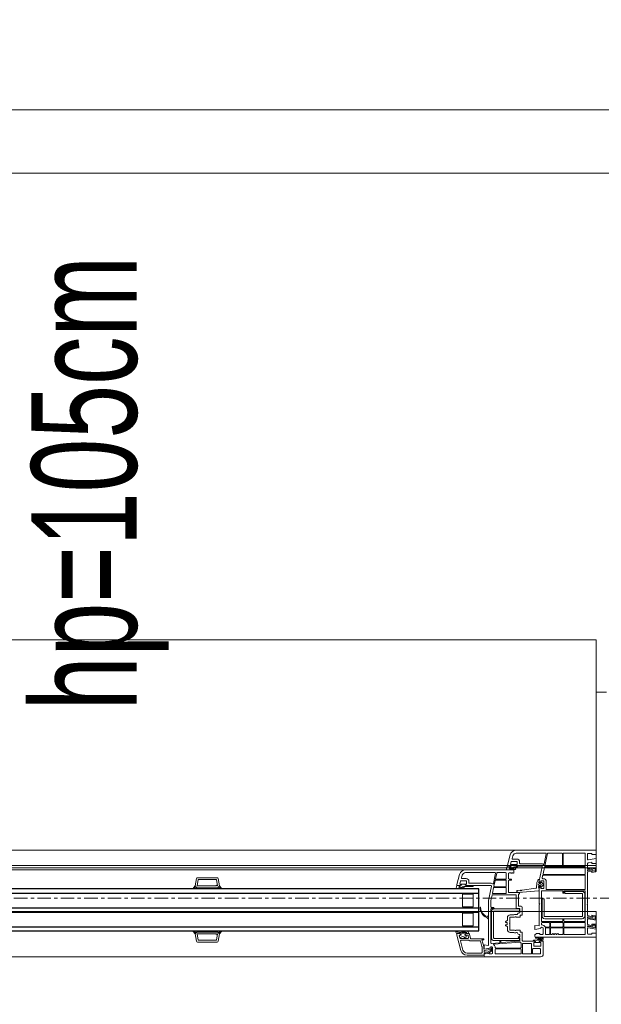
# Model space of a CAD drawing. Header units: centimetres. Extents: x 376 to 6517, y 1901 to 66534.
# Tile 59 of 105: x 2070 to 2125, y 66302 to 66396. Entities that reach past the tile are written whole.
import ezdxf

# ---------------------------------------------------------------- set-up
doc = ezdxf.new("R2010")
doc.units = ezdxf.units.CM
doc.linetypes.add('Linia siatki', pattern=[2.2225, 1.27, -0.3175, 0.3175, -0.3175])
for name, color, linetype, lineweight in [('A-DETL-GENF', 7, 'Continuous', 5), ('A-FLOR', 7, 'Continuous', 5), ('A-GENM', 7, 'Continuous', 5), ('A-GLAZ', 7, 'Continuous', 5), ('A-GLAZ-IDEN', 7, 'Continuous', 5), ('A-WALL', 7, 'Continuous', 35), ('S-GRID', 7, 'Continuous', 5)]:
    doc.layers.add(name, color=color, linetype=linetype, lineweight=lineweight)
doc.styles.add('Arial Narrow_1', font='ARIALN.TTF', dxfattribs={"width": 0.8, "height": 10})

# ---------------------------------------------------------------- blocks, each defined once
blk = doc.blocks.new('Windows_S9000-Double-Vent-Window-with-Sashbars - O3 Windows_S9000-Double-Vent-Window-with-Sashbars 2-9090604-__-00_00 Przyziemie PB')
at = {"layer": 'A-DETL-GENF'}
for p, q in [((60.855, 2.955), (60.6, 2.003)), ((61.116, 2.885), (61.048, 2.633)), ((69, 3.4), (61.435, 3.4)), ((64.23, 3.13), (61.435, 3.13)), ((64.074, 2.104), (64.279, 3.07)), ((64.386, 3.09), (64.139, 1.93)), ((65.76, 3.13), (64.435, 3.13)), ((65.81, 1.92), (65.81, 3.08)), ((65.88, 3.08), (65.88, 1.92)), ((67.93, 3.13), (65.93, 3.13)), ((67.98, 1.92), (67.98, 3.08)), ((68.2, 2.539), (68.2, 3.05)), ((68.25, 3.1), (68.6, 3.1)), ((68.6, 3.1), (68.6, 3)), ((68.6, 3), (69, 3)), ((69, 3), (69, 3.4)), ((60.524, 1.611), (60.589, 1.9)), ((60.589, 1.9), (60.93, 1.9)), ((60.6, 2.003), (60.6, 1.95)), ((60.65, 1.9), (60.93, 1.9)), ((60.878, 2.075), (60.942, 2.313)), ((61.03, 2.05), (60.897, 2.05)), ((60.93, 1.9), (61.03, 2)), ((60.93, 1.9), (61.002, 1.951)), ((60.99, 2.35), (61.48, 2.35)), ((61.03, 2), (61.03, 2.05)), ((61.031, 1.96), (61.031, 2.049)), ((61.031, 2.049), (61.381, 2.049)), ((61.097, 2.57), (61.48, 2.57)), ((61.51, 2.05), (61.38, 2.05)), ((61.38, 2.05), (61.38, 2)), ((61.38, 2), (61.48, 1.9)), ((61.381, 2.049), (61.381, 1.96)), ((61.409, 1.951), (61.481, 1.9)), ((61.48, 1.9), (63.846, 1.9)), ((61.481, 1.9), (61.586, 1.9)), ((61.53, 2.3), (61.53, 2.07)), ((61.75, 2.3), (61.75, 2.17)), ((61.8, 2.12), (63.844, 2.12)), ((64.188, 1.87), (65.76, 1.87)), ((65.93, 1.87), (67.93, 1.87)), ((68.2, 1.689), (68.2, 2.163)), ((68.241, 2.212), (68.6, 2.275)), ((69, 2.62), (68.259, 2.489)), ((68.6, 2.275), (68.6, 2.15)), ((68.6, 2.15), (69, 2.15)), ((69, 2.15), (69, 2.62)), ((56.055, 1.105), (55.8, 0.154)), ((56.316, 1.035), (56.248, 0.783)), ((61.2, 1.55), (56.635, 1.55)), ((59.43, 1.28), (56.635, 1.28)), ((59.274, 0.255), (59.479, 1.22)), ((59.586, 1.24), (59.473, 0.71)), ((60.43, 1.28), (59.634, 1.28)), ((60.48, 0.7), (60.48, 1.23)), ((60.948, 1.55), (60.573, 1.55)), ((60.7, 0.715), (60.7, 1.2)), ((60.75, 1.25), (60.9, 1.25)), ((60.799, 1.702), (60.786, 1.72)), ((60.948, 1.63), (60.841, 1.63)), ((60.9, 1.25), (60.92, 1.23)), ((60.92, 1.23), (60.94, 1.25)), ((60.94, 1.25), (60.96, 1.23)), ((60.96, 1.23), (60.98, 1.25)), ((60.98, 1.25), (61, 1.23)), ((61, 1.23), (61.02, 1.25)), ((61.02, 1.25), (61.04, 1.23)), ((61.04, 1.23), (61.06, 1.25)), ((61.06, 1.25), (61.08, 1.23)), ((61.08, 1.23), (61.1, 1.25)), ((61.1, 1.25), (61.12, 1.23)), ((61.12, 1.23), (61.14, 1.25)), ((61.206, 1.8), (61.121, 1.8)), ((61.14, 1.25), (61.16, 1.23)), ((61.16, 1.23), (61.2, 1.27)), ((61.2, 1.27), (61.2, 1.55)), ((61.258, 1.83), (61.206, 1.8)), ((61.526, 1.83), (61.258, 1.83)), ((63.895, 1.84), (63.611, 0.504)), ((63.939, 0.99), (63.893, 0.77)), ((64.103, 1.76), (63.976, 1.16)), ((67.93, 1.03), (63.988, 1.03)), ((64.024, 1.1), (67.93, 1.1)), ((67.93, 1.8), (64.152, 1.8)), ((67.98, 1.15), (67.98, 1.75)), ((67.98, -0.27), (67.98, 0.98)), ((68.2, 1.538), (68.91, 1.663)), ((68.2, 1.446), (68.2, 1.538)), ((68.69, 1.533), (68.2, 1.446)), ((68.2, -1.65), (68.2, 1.313)), ((68.241, 1.362), (68.6, 1.425)), ((69, 1.77), (68.259, 1.639)), ((68.6, 1.425), (68.6, 1.3)), ((68.6, 1.3), (68.959, 1.363)), ((68.69, 1.407), (68.69, 1.533)), ((68.91, 1.446), (68.69, 1.407)), ((68.91, 1.663), (68.91, 1.446)), ((69, 1.412), (69, 1.77)), ((30.769, -0.243), (31, 0.016)), ((31, 0.016), (31.124, 0.717)), ((31, 0.016), (31.092, -0.086)), ((31.151, -0.15), (31, 0.016)), ((31.185, 0.03), (31.289, 0.62)), ((32.95, 0.03), (31.185, 0.03)), ((31.222, 0.8), (33.078, 0.8)), ((31.289, 0.62), (33.011, 0.62)), ((33, 0.08), (32.95, 0.03)), ((33.05, 0.03), (33, 0.08)), ((33.011, 0.62), (33.115, 0.03)), ((33.115, 0.03), (33.05, 0.03)), ((33.15, -0.15), (33.3, 0.016)), ((33.3, 0.016), (33.176, 0.717)), ((33.208, -0.086), (33.3, 0.016)), ((33.3, 0.016), (33.531, -0.243)), ((55.735, -0.189), (55.789, 0.05)), ((55.789, 0.05), (56.13, 0.05)), ((55.8, 0.154), (55.8, 0.1)), ((55.85, 0.05), (56.13, 0.05)), ((56.078, 0.225), (56.142, 0.463)), ((56.23, 0.2), (56.097, 0.2)), ((56.13, 0.05), (56.23, 0.15)), ((56.13, 0.05), (56.202, 0.101)), ((56.19, 0.5), (56.68, 0.5)), ((56.23, 0.15), (56.23, 0.2)), ((56.23, 0.11), (56.23, 0.199)), ((56.23, 0.199), (56.58, 0.199)), ((56.296, 0.72), (56.68, 0.72)), ((56.71, 0.2), (56.58, 0.2)), ((56.58, 0.2), (56.58, 0.15)), ((56.58, 0.199), (56.58, 0.11)), ((56.58, 0.15), (56.68, 0.05)), ((56.681, 0.05), (56.609, 0.101)), ((56.68, 0.05), (59.046, 0.05)), ((57.385, 0.05), (56.681, 0.05)), ((56.73, 0.45), (56.73, 0.22)), ((56.95, 0.45), (56.95, 0.32)), ((57, 0.27), (59.045, 0.27)), ((59.437, 0.54), (59.324, 0.01)), ((60.43, 0.58), (59.486, 0.58)), ((59.522, 0.65), (60.43, 0.65)), ((60.48, 0), (60.48, 0.53)), ((60.7, -0.55), (60.7, 0.515)), ((61, 0.665), (60.75, 0.665)), ((60.75, 0.565), (61, 0.565)), ((61, 0.565), (61, 0.665)), ((63.35, -0.155), (63.389, 0.347)), ((63.389, 0.347), (63.47, 0.552)), ((63.481, 0.569), (63.545, 0.633)), ((63.61, 0.497), (63.564, 0.384)), ((63.581, 0.647), (63.61, 0.647)), ((63.738, 0.21), (63.598, 0.21)), ((63.598, 0.07), (63.738, 0.07)), ((63.61, 0.647), (63.61, 0.497)), ((63.611, 0.504), (63.61, 0.436)), ((63.61, 0.315), (63.74, 0.312)), ((63.625, 0.4), (63.704, 0.321)), ((63.704, 0.321), (63.74, 0.315)), ((63.76, 0.335), (63.76, 0.47)), ((63.76, 0.332), (63.76, 0.348)), ((63.78, 0.49), (64.01, 0.49)), ((63.974, 0.103), (63.811, -0.09)), ((63.815, 0.365), (63.974, 0.177)), ((63.942, 0.71), (64.01, 0.71)), ((64.06, 0.44), (64.06, -0.16)), ((64.28, 0.44), (64.28, -0.16)), ((31.092, -0.086), (30.789, -0.268)), ((31.15, -0.15), (33.15, -0.15)), ((31.15, -0.25), (31.15, -0.15)), ((31.15, -0.15), (33.15, -0.15)), ((31.15, -0.201), (31.201, -0.15)), ((33.15, -0.25), (31.15, -0.25)), ((31.251, -0.25), (31.151, -0.15)), ((31.343, -0.15), (31.251, -0.25)), ((31.393, -0.25), (31.293, -0.15)), ((31.484, -0.15), (31.393, -0.25)), ((31.534, -0.25), (31.434, -0.15)), ((31.625, -0.15), (31.534, -0.25)), ((31.675, -0.25), (31.575, -0.15)), ((31.767, -0.15), (31.675, -0.25)), ((31.817, -0.25), (31.717, -0.15)), ((31.908, -0.15), (31.817, -0.25)), ((31.958, -0.25), (31.858, -0.15)), ((32.05, -0.15), (31.958, -0.25)), ((32.1, -0.25), (32, -0.15)), ((32.191, -0.15), (32.1, -0.25)), ((32.241, -0.25), (32.141, -0.15)), ((32.333, -0.15), (32.241, -0.25)), ((32.383, -0.25), (32.283, -0.15)), ((32.474, -0.15), (32.383, -0.25)), ((32.524, -0.25), (32.424, -0.15)), ((32.615, -0.15), (32.524, -0.25)), ((32.665, -0.25), (32.565, -0.15)), ((32.757, -0.15), (32.665, -0.25)), ((32.807, -0.25), (32.707, -0.15)), ((32.898, -0.15), (32.807, -0.25)), ((32.948, -0.25), (32.848, -0.15)), ((33.04, -0.15), (32.948, -0.25)), ((32.99, -0.15), (33.09, -0.25)), ((33.09, -0.25), (33.15, -0.169)), ((33.15, -0.169), (33.131, -0.15)), ((33.15, -0.15), (33.15, -0.25)), ((33.511, -0.268), (33.208, -0.086)), ((56.159, -0.25), (55.784, -0.25)), ((56.052, -0.17), (56.159, -0.17)), ((56.405, -0.05), (56.321, -0.05)), ((56.35, -1.95), (56.35, -0.75)), ((56.35, -0.75), (57.35, -0.75)), ((56.457, -0.02), (56.405, -0.05)), ((57.325, -0.02), (56.457, -0.02)), ((57.35, -0.75), (57.35, -1.95)), ((59.095, -0.01), (58.81, -1.35)), ((59.139, -0.86), (59.03, -1.373)), ((59.184, -0.65), (59.288, -0.16)), ((61.39, -0.82), (59.188, -0.82)), ((60.446, -0.71), (59.233, -0.71)), ((59.337, -0.12), (60.43, -0.12)), ((59.373, -0.05), (60.43, -0.05)), ((60.48, -0.17), (60.48, -0.568)), ((61.731, -0.6), (60.75, -0.6)), ((61.44, -2.07), (61.44, -0.87)), ((61.501, -0.511), (61.503, -0.451)), ((61.737, -0.6), (61.541, -0.562)), ((61.55, -0.403), (61.81, -0.388)), ((61.66, -1.85), (61.66, -0.792)), ((61.675, -0.756), (61.731, -0.7)), ((61.731, -0.7), (61.731, -0.6)), ((62.041, -0.584), (61.737, -0.6)), ((61.982, -0.372), (63.307, -0.2)), ((63.531, -0.43), (62.041, -0.584)), ((63.61, -0.43), (63.531, -0.43)), ((63.548, -0.101), (63.607, -0.272)), ((63.74, -0.032), (63.596, -0.035)), ((63.61, -0.156), (63.61, -1.65)), ((63.61, -0.288), (63.61, -0.43)), ((63.718, -0.035), (63.625, -0.12)), ((63.74, -0.035), (63.718, -0.035)), ((63.76, -0.068), (63.76, -0.052)), ((63.76, -0.19), (63.76, -0.055)), ((64.01, -0.21), (63.78, -0.21)), ((63.83, -0.48), (63.83, -3.3)), ((65.805, -0.43), (63.88, -0.43)), ((64.31, -0.32), (67.93, -0.32)), ((65.855, -0.625), (65.855, -0.48)), ((65.93, -0.65), (65.88, -0.65)), ((65.955, -0.48), (65.955, -0.625)), ((67.93, -0.43), (66.005, -0.43)), ((66.03, -0.69), (66.03, -0.49)), ((66.03, -0.49), (67.68, -0.49)), ((67.68, -0.69), (66.03, -0.69)), ((67.73, -2.84), (67.73, -0.74)), ((67.93, -0.74), (67.93, -2.84)), ((67.98, -3.3), (67.98, -0.48)), ((58.81, -1.35), (58.81, -5.611)), ((59.03, -1.373), (59.03, -1.97)), ((63.61, -1.65), (63.66, -1.7)), ((63.66, -1.7), (63.61, -1.75)), ((63.61, -1.75), (63.61, -3.761)), ((63.88, -2.84), (63.88, -1.19)), ((63.88, -1.19), (64.08, -1.19)), ((64.08, -1.19), (64.08, -2.84)), ((68.15, -1.7), (68.2, -1.65)), ((68.2, -1.75), (68.15, -1.7)), ((68.2, -2.763), (68.2, -1.75)), ((57.35, -1.95), (56.35, -1.95)), ((56.35, -3.75), (56.35, -2.55)), ((56.35, -2.55), (57.35, -2.55)), ((57.35, -2.55), (57.35, -3.75)), ((59.03, -2.17), (59.03, -5.382)), ((59.08, -2.02), (59.28, -2.02)), ((59.28, -2.12), (59.08, -2.12)), ((59.083, -2.41), (59.083, -4.91)), ((59.283, -4.91), (59.283, -2.41)), ((61.733, -2.16), (59.333, -2.16)), ((59.333, -2.36), (61.733, -2.36)), ((60.87, -2.72), (61.188, -2.72)), ((61.76, -2.12), (61.49, -2.12)), ((61.9, -1.9), (61.71, -1.9)), ((61.733, -2.36), (61.733, -2.16)), ((61.78, -2.495), (61.78, -2.14)), ((61.8, -2.94), (61.8, -2.74)), ((61.8, -2.74), (62, -2.74)), ((62, -2.74), (62, -2)), ((68.959, -2.813), (68.6, -2.75)), ((68.6, -2.75), (68.6, -2.875)), ((58.657, -2.977), (58.776, -3.096)), ((58.776, -2.824), (58.723, -2.878)), ((58.81, -3.082), (58.81, -2.838)), ((60.444, -3.344), (60.576, -3.261)), ((60.545, -3.45), (60.47, -3.45)), ((60.47, -3.65), (60.545, -3.65)), ((60.57, -3.625), (60.57, -3.475)), ((60.6, -3.219), (60.6, -2.99)), ((60.79, -3.55), (60.82, -3.52)), ((60.82, -3.58), (60.79, -3.55)), ((60.82, -3.52), (60.82, -2.99)), ((60.82, -4.11), (60.82, -3.58)), ((60.87, -2.94), (61.247, -2.94)), ((61.272, -2.933), (61.335, -2.897)), ((61.447, -2.94), (61.8, -2.94)), ((63.61, -3.761), (63.2, -3.725)), ((63.2, -3.725), (63.2, -4.12)), ((63.83, -3.51), (63.83, -3.625)), ((63.88, -3.35), (65.805, -3.35)), ((64.555, -3.46), (63.88, -3.46)), ((64.13, -2.89), (67.68, -2.89)), ((67.68, -3.09), (64.13, -3.09)), ((64.605, -3.83), (64.605, -3.51)), ((64.675, -3.51), (64.675, -3.83)), ((65.82, -3.46), (64.725, -3.46)), ((65.855, -3.3), (65.855, -3.155)), ((65.87, -3.83), (65.87, -3.51)), ((65.88, -3.13), (65.93, -3.13)), ((65.94, -3.51), (65.94, -3.83)), ((65.955, -3.155), (65.955, -3.3)), ((67.93, -3.46), (65.99, -3.46)), ((66.005, -3.35), (67.93, -3.35)), ((67.98, -3.83), (67.98, -3.51)), ((68.69, -2.983), (68.2, -2.896)), ((68.2, -2.896), (68.2, -2.988)), ((68.2, -2.988), (68.91, -3.113)), ((68.2, -3.613), (68.2, -3.139)), ((68.6, -2.875), (68.241, -2.812)), ((68.6, -3.725), (68.241, -3.662)), ((68.259, -3.089), (69, -3.22)), ((69, -3.6), (68.6, -3.6)), ((68.6, -3.6), (68.6, -3.725)), ((68.91, -2.896), (68.69, -2.857)), ((68.69, -2.857), (68.69, -2.983)), ((68.91, -3.69), (68.69, -3.69)), ((68.69, -3.69), (68.69, -3.833)), ((68.91, -3.113), (68.91, -2.896)), ((68.91, -3.963), (68.91, -3.69)), ((69, -3.22), (69, -2.862)), ((69, -4.07), (69, -3.6)), ((30.769, -4.257), (31, -4.516)), ((31.092, -4.414), (30.789, -4.232)), ((31.151, -4.35), (31, -4.516)), ((31, -4.516), (31.092, -4.414)), ((31, -4.516), (31.124, -5.217)), ((33.15, -4.25), (31.15, -4.25)), ((31.15, -4.25), (31.15, -4.35)), ((31.15, -4.299), (31.201, -4.35)), ((31.15, -4.35), (33.15, -4.35)), ((31.15, -4.35), (33.15, -4.35)), ((31.251, -4.25), (31.151, -4.35)), ((31.185, -4.53), (31.289, -5.12)), ((32.95, -4.53), (31.185, -4.53)), ((31.343, -4.35), (31.251, -4.25)), ((31.393, -4.25), (31.293, -4.35)), ((31.484, -4.35), (31.393, -4.25)), ((31.534, -4.25), (31.434, -4.35)), ((31.625, -4.35), (31.534, -4.25)), ((31.675, -4.25), (31.575, -4.35)), ((31.767, -4.35), (31.675, -4.25)), ((31.817, -4.25), (31.717, -4.35)), ((31.908, -4.35), (31.817, -4.25)), ((31.958, -4.25), (31.858, -4.35)), ((32.05, -4.35), (31.958, -4.25)), ((32.1, -4.25), (32, -4.35)), ((32.191, -4.35), (32.1, -4.25)), ((32.241, -4.25), (32.141, -4.35)), ((32.333, -4.35), (32.241, -4.25)), ((32.383, -4.25), (32.283, -4.35)), ((32.474, -4.35), (32.383, -4.25)), ((32.524, -4.25), (32.424, -4.35)), ((32.615, -4.35), (32.524, -4.25)), ((32.665, -4.25), (32.565, -4.35)), ((32.757, -4.35), (32.665, -4.25)), ((32.807, -4.25), (32.707, -4.35)), ((32.898, -4.35), (32.807, -4.25)), ((32.948, -4.25), (32.848, -4.35)), ((33.04, -4.35), (32.948, -4.25)), ((33, -4.58), (32.95, -4.53)), ((32.99, -4.35), (33.09, -4.25)), ((33.05, -4.53), (33, -4.58)), ((33.011, -5.12), (33.115, -4.53)), ((33.115, -4.53), (33.05, -4.53)), ((33.09, -4.25), (33.15, -4.331)), ((33.15, -4.331), (33.131, -4.35)), ((33.15, -4.35), (33.15, -4.25)), ((33.15, -4.35), (33.3, -4.516)), ((33.3, -4.516), (33.176, -5.217)), ((33.511, -4.232), (33.208, -4.414)), ((33.208, -4.414), (33.3, -4.516)), ((33.3, -4.516), (33.531, -4.257)), ((55.799, -4.536), (55.7, -4.327)), ((55.769, -4.26), (55.895, -4.359)), ((55.8, -4.652), (55.8, -4.548)), ((56.19, -6.105), (55.8, -4.652)), ((56.101, -4.5), (55.847, -4.5)), ((55.85, -4.5), (56.101, -4.5)), ((56.201, -4.65), (56.085, -4.65)), ((56.201, -4.6), (56.101, -4.5)), ((56.101, -4.5), (56.201, -4.6)), ((56.142, -4.65), (56.201, -4.65)), ((56.201, -4.65), (56.201, -4.6)), ((56.201, -4.6), (56.201, -4.65)), ((57.35, -3.75), (56.35, -3.75)), ((56.651, -4.5), (56.551, -4.6)), ((56.551, -4.6), (56.651, -4.5)), ((56.551, -4.6), (56.551, -4.65)), ((56.551, -4.65), (56.551, -4.6)), ((56.551, -4.65), (56.576, -4.65)), ((56.817, -4.65), (56.551, -4.65)), ((56.601, -4.4), (56.742, -4.4)), ((56.911, -4.5), (56.651, -4.5)), ((56.651, -4.5), (56.942, -4.5)), ((56.742, -4.4), (56.709, -4.386)), ((56.81, -4.28), (56.876, -4.326)), ((56.99, -4.537), (57.104, -4.963)), ((60.576, -3.839), (60.444, -3.756)), ((60.6, -4.11), (60.6, -3.881)), ((61.247, -4.16), (60.87, -4.16)), ((61.188, -4.38), (60.87, -4.38)), ((61.335, -4.203), (61.272, -4.167)), ((61.8, -4.16), (61.447, -4.16)), ((61.78, -4.75), (61.78, -4.634)), ((61.8, -4.36), (61.8, -4.16)), ((62, -4.36), (61.8, -4.36)), ((62, -5.15), (62, -4.36)), ((63.2, -4.12), (63.745, -4.024)), ((63.35, -4.5), (63.2, -4.6)), ((63.2, -4.6), (63.2, -4.75)), ((63.68, -4.5), (63.35, -4.5)), ((63.68, -4.57), (63.68, -4.5)), ((63.93, -4.57), (63.68, -4.57)), ((63.98, -4.52), (63.93, -4.57)), ((63.98, -3.961), (63.98, -4.52)), ((64.2, -4), (64.2, -4.53)), ((64.216, -3.88), (64.555, -3.88)), ((64.555, -3.95), (64.25, -3.95)), ((64.25, -4.58), (64.555, -4.58)), ((64.605, -4.53), (64.605, -4)), ((64.675, -4), (64.675, -4.53)), ((64.725, -3.88), (65.82, -3.88)), ((65.82, -3.95), (64.725, -3.95)), ((64.725, -4.58), (64.78, -4.58)), ((65.49, -4.58), (65.82, -4.58)), ((65.87, -4.53), (65.87, -4)), ((65.94, -4), (65.94, -4.53)), ((65.99, -3.88), (67.93, -3.88)), ((67.93, -3.95), (65.99, -3.95)), ((65.99, -4.58), (67.93, -4.58)), ((67.98, -4.53), (67.98, -4)), ((68.69, -3.833), (68.2, -3.746)), ((68.2, -3.746), (68.2, -3.838)), ((68.2, -3.838), (68.91, -3.963)), ((68.2, -4.5), (68.2, -3.989)), ((68.6, -4.55), (68.25, -4.55)), ((68.259, -3.939), (69, -4.07)), ((69, -4.45), (68.6, -4.45)), ((68.6, -4.45), (68.6, -4.55)), ((69, -4.85), (69, -4.45)), ((31.222, -5.3), (33.078, -5.3)), ((31.289, -5.12), (33.011, -5.12)), ((56.037, -4.713), (56.091, -4.913)), ((56.139, -4.95), (56.87, -4.95)), ((56.383, -6.054), (56.152, -5.193)), ((56.2, -5.13), (56.949, -5.13)), ((56.918, -4.887), (56.865, -4.687)), ((57.035, -5.18), (58, -5.18)), ((57.153, -5), (58.37, -5)), ((58.048, -5.217), (58.187, -5.734)), ((58.37, -5.1), (58.182, -5.1)), ((58.182, -5.1), (58.347, -5.713)), ((58.37, -5), (58.37, -5.1)), ((58.81, -5.611), (58.4, -5.575)), ((58.4, -5.575), (58.4, -5.97)), ((59.084, -5.432), (59.862, -5.364)), ((61.792, -5.295), (59.306, -5.513)), ((61.733, -4.96), (59.333, -4.96)), ((59.333, -5.16), (61.733, -5.16)), ((59.88, -5.344), (59.88, -5.182)), ((59.9, -5.162), (59.96, -5.162)), ((59.98, -5.182), (59.98, -5.331)), ((60.002, -5.351), (61.734, -5.2)), ((61.68, -4.8), (61.73, -4.8)), ((61.73, -4.9), (61.68, -4.9)), ((61.733, -5.16), (61.733, -4.96)), ((61.78, -5.15), (61.78, -4.95)), ((61.89, -5.82), (61.89, -5.391)), ((62.04, -5.47), (62.04, -6.38)), ((63.16, -5.2), (62.05, -5.2)), ((62.84, -5.42), (62.09, -5.42)), ((62.89, -6.38), (62.89, -5.47)), ((63.159, -5.2), (63.055, -5.2)), ((63.11, -5.65), (63.11, -5.35)), ((63.11, -5.35), (63.26, -5.35)), ((63.115, -5.13), (63.375, -5.13)), ((63.231, -5.251), (63.159, -5.2)), ((63.26, -5.3), (63.16, -5.2)), ((63.26, -5.349), (63.26, -5.26)), ((63.26, -5.35), (63.26, -5.3)), ((63.61, -5.349), (63.26, -5.349)), ((63.296, -4.85), (63.92, -4.85)), ((63.3, -4.85), (69, -4.85)), ((63.544, -4.925), (63.337, -4.92)), ((63.497, -5.13), (63.858, -5.13)), ((63.71, -5.106), (63.5, -5.08)), ((63.515, -5.022), (63.663, -5.04)), ((63.682, -5.039), (63.544, -4.925)), ((63.71, -5.2), (63.61, -5.3)), ((63.61, -5.26), (63.61, -5.349)), ((63.61, -5.3), (63.61, -5.35)), ((63.61, -5.35), (63.76, -5.35)), ((63.71, -5.2), (63.638, -5.251)), ((63.653, -4.938), (63.749, -5.018)), ((63.887, -4.92), (63.659, -4.92)), ((63.955, -5.2), (63.71, -5.2)), ((64, -5.2), (63.71, -5.2)), ((63.76, -5.35), (63.76, -5.65)), ((63.858, -5.13), (63.866, -5.033)), ((63.974, -4.954), (63.955, -5.2)), ((64, -6.45), (64, -5.2)), ((58.13, -6.35), (56.769, -6.35)), ((58.19, -5.76), (58.19, -6.29)), ((58.35, -5.739), (58.35, -5.984)), ((58.35, -5.984), (59.041, -5.862)), ((58.75, -6.368), (58.392, -6.33)), ((58.392, -6.33), (58.4, -6.55)), ((58.4, -5.97), (58.945, -5.874)), ((58.977, -5.993), (58.4, -6.094)), ((58.4, -6.094), (58.4, -6.21)), ((58.4, -6.21), (58.723, -6.244)), ((58.55, -6.35), (58.4, -6.45)), ((58.4, -6.45), (58.4, -6.6)), ((58.88, -6.35), (58.55, -6.35)), ((58.723, -6.244), (59, -6.084)), ((59.1, -6.165), (58.75, -6.368)), ((58.88, -6.42), (58.88, -6.35)), ((59.13, -6.42), (58.88, -6.42)), ((59, -6.084), (59, -6.012)), ((59.1, -5.911), (59.1, -6.165)), ((59.18, -6.37), (59.13, -6.42)), ((59.18, -5.811), (59.18, -6.37)), ((59.45, -5.761), (59.45, -5.82)), ((59.45, -5.99), (59.45, -6.38)), ((59.5, -5.87), (61.84, -5.87)), ((61.84, -5.94), (59.5, -5.94)), ((59.5, -6.43), (61.84, -6.43)), ((61.89, -6.38), (61.89, -5.99)), ((62.09, -6.43), (62.84, -6.43)), ((62.99, -6.38), (62.99, -5.97)), ((63.04, -5.92), (63.68, -5.92)), ((63.68, -6.43), (63.04, -6.43)), ((63.71, -5.7), (63.16, -5.7)), ((63.73, -5.97), (63.73, -6.38)), ((58.4, -6.55), (56.769, -6.55)), ((58.5, -6.7), (63.75, -6.7))]:
    blk.add_line(p, q, dxfattribs=at)
at = {"layer": 'A-DETL-GENF', "color": 176, "lineweight": 25, "true_color": 0x00007f}
for p, q in [((57.9, -0.25), (6.4, -0.25)), ((6.4, -0.65), (57.9, -0.65)), ((57.9, -4.25), (57.9, -0.25)), ((6.4, -2.05), (57.9, -2.05)), ((6.4, -2.45), (57.9, -2.45)), ((6.4, -3.85), (57.9, -3.85)), ((6.4, -4.25), (57.9, -4.25))]:
    blk.add_line(p, q, dxfattribs=at)
at = {"layer": 'A-DETL-GENF'}
for centre, radius, start, end in [((61.435, 2.8), 0.6, 90, 165), ((61.435, 2.8), 0.33, 90, 165), ((64.23, 3.08), 0.05, 348, 90), ((64.435, 3.08), 0.05, 90, 168), ((65.76, 3.08), 0.05, 0, 90), ((65.93, 3.08), 0.05, 90, 180), ((67.93, 3.08), 0.05, 0, 90), ((68.25, 3.05), 0.05, 90, 180), ((60.65, 1.95), 0.05, 180, 270), ((60.897, 2.07), 0.02, 165, 270), ((60.99, 2.3), 0.05, 90, 165), ((61.031, 1.91), 0.05, 90.45428, 125.21759), ((61.097, 2.62), 0.05, 165, 270), ((61.38, 1.91), 0.05, 54.78241, 89.54567), ((61.48, 2.3), 0.27, 360, 90), ((61.48, 2.3), 0.05, 0, 90), ((61.51, 2.07), 0.02, 270, 0), ((61.526, 1.89), 0.06, 270, 0), ((61.8, 2.17), 0.05, 180, 270), ((63.844, 1.85), 0.27, 55.61486, 90), ((63.846, 1.85), 0.05, 348, 90), ((64.025, 2.114), 0.05, 235.61486, 348), ((64.188, 1.92), 0.05, 168, 270), ((65.76, 1.92), 0.05, 270, 0), ((65.93, 1.92), 0.05, 180, 270), ((67.93, 1.92), 0.05, 270, 0), ((68.25, 2.539), 0.05, 180, 280), ((68.25, 2.163), 0.05, 100, 180), ((56.635, 0.95), 0.6, 90, 165), ((56.635, 0.95), 0.33, 90, 165), ((59.43, 1.23), 0.05, 348, 90), ((59.634, 1.23), 0.05, 90, 168), ((60.43, 1.23), 0.05, 0, 90), ((60.573, 1.6), 0.05, 167.36981, 270), ((60.75, 1.2), 0.05, 90, 180), ((60.802, 1.732), 0.02, 139.87402, 215.44416), ((60.766, 1.692), 0.035, 301.09408, 17.67471), ((60.791, 1.607), 0.055, 24.31506, 97.51282), ((60.573, 1.925), 0.28, 319.87402, 333.97369), ((60.861, 1.785), 0.04, 54.6341, 153.97369), ((61.562, 2.773), 1.171, 234.6341, 252.30228), ((60.948, 3.55), 1.92, 270, 277.68267), ((60.948, 3.55), 2, 270, 281.32847), ((61.121, 1.79), 0.01, 90, 239.40922), ((61.569, 2.548), 0.89, 239.40922, 255.35384), ((61.331, 1.638), 0.05, 281.32847, 75.35384), ((63.988, 0.98), 0.05, 90, 168), ((64.024, 1.15), 0.05, 168, 270), ((64.152, 1.75), 0.05, 90, 168), ((67.93, 1.75), 0.05, 0, 90), ((67.93, 1.15), 0.05, 270, 0), ((67.93, 0.98), 0.05, 0, 90), ((68.25, 1.689), 0.05, 180, 280), ((68.25, 1.313), 0.05, 100, 180), ((68.95, 1.412), 0.05, 280, 0), ((31.222, 0.7), 0.1, 90, 170), ((33.078, 0.7), 0.1, 10, 90), ((55.85, 0.1), 0.05, 180, 269.83625), ((56.097, 0.22), 0.02, 165, 270), ((56.19, 0.45), 0.05, 90, 165), ((56.231, 0.06), 0.05, 90.45428, 125.21759), ((56.296, 0.77), 0.05, 165, 270), ((56.58, 0.06), 0.05, 54.78241, 89.54567), ((56.68, 0.45), 0.27, 0, 90), ((56.68, 0.45), 0.05, 0, 90), ((56.71, 0.22), 0.02, 270, 0), ((57, 0.32), 0.05, 180, 270), ((57.325, 0.04), 0.06, 270, 0), ((59.045, 0), 0.27, 55.87879, 90), ((59.046, 0), 0.05, 348, 90), ((59.225, 0.265), 0.05, 235.87879, 348), ((59.373, 0), 0.05, 168, 270), ((59.486, 0.53), 0.05, 90, 168), ((59.522, 0.7), 0.05, 168, 270), ((60.43, 0.7), 0.05, 270, 0), ((60.43, 0.53), 0.05, 0, 90), ((60.43, 0), 0.05, 270, 360), ((60.75, 0.715), 0.05, 180, 270), ((60.75, 0.515), 0.05, 90, 180), ((63.517, 0.533), 0.05, 135, 157.8461), ((63.598, 0.14), 0.07, 90, 270), ((63.581, 0.597), 0.05, 90, 135), ((63.61, 0.365), 0.05, 157.8461, 269.94615), ((63.66, 0.436), 0.05, 180, 225), ((63.738, 0.14), 0.07, 270, 90), ((63.74, 0.335), 0.02, 270, 360), ((63.74, 0.332), 0.02, 268.94652, 0), ((63.78, 0.47), 0.02, 90, 180), ((63.79, 0.348), 0.03, 34.81482, 180), ((63.942, 0.76), 0.05, 168, 270), ((63.94, 0.14), 0.05, 312.70939, 47.29061), ((64.01, 0.44), 0.27, 360, 90), ((64.01, 0.44), 0.05, 360, 90), ((30.781, -0.254), 0.016, 138.54018, 300.88353), ((33.519, -0.254), 0.016, 239.11647, 41.45982), ((55.784, -0.2), 0.05, 167.36981, 270), ((55.977, -0.108), 0.035, 301.09408, 17.67471), ((56.002, -0.193), 0.055, 24.31506, 97.51282), ((55.784, 0.075), 0.28, 322.84898, 333.97439), ((56.072, -0.065), 0.04, 53.85225, 153.97439), ((56.773, 0.923), 1.171, 234.66078, 247.87481), ((56.159, 1.75), 1.92, 270, 275.15381), ((56.159, 1.75), 2, 270, 279.4614), ((56.321, -0.06), 0.01, 90, 239.40922), ((57.204, 1.751), 2.025, 243.97555, 249.50022), ((56.481, -0.183), 0.04, 279.4614, 70.14663), ((59.188, -0.87), 0.05, 90, 168), ((59.233, -0.66), 0.05, 168, 270), ((59.337, -0.17), 0.05, 90, 168), ((60.43, -0.17), 0.05, 0, 90), ((60.446, -0.66), 0.05, 270, 19.89866), ((60.7, -0.568), 0.22, 180, 199.89866), ((60.75, -0.55), 0.05, 180, 270), ((61.39, -0.87), 0.05, 360, 90), ((61.551, -0.513), 0.05, 177.8273, 258.50216), ((61.553, -0.453), 0.05, 93.21456, 177.8273), ((61.71, -0.792), 0.05, 135, 180), ((61.812, -0.438), 0.05, 33.21456, 93.21456), ((61.896, -0.383), 0.05, 213.21456, 337.89955), ((61.989, -0.421), 0.05, 97.89955, 157.89955), ((63.3, -0.151), 0.05, 277.89955, 355.51304), ((63.595, -0.085), 0.05, 89.13078, 199.21483), ((63.56, -0.288), 0.05, 0, 19.21483), ((63.66, -0.156), 0.05, 135, 180), ((63.74, -0.052), 0.02, 0, 91.06416), ((63.74, -0.055), 0.02, 0, 90), ((63.79, -0.068), 0.03, 180, 314.47522), ((63.78, -0.19), 0.02, 180, 270), ((63.88, -0.48), 0.05, 90, 180), ((64.01, -0.16), 0.05, 270, 0), ((64.31, -0.27), 0.05, 159.89449, 270), ((64.01, -0.16), 0.27, 339.89449, 0), ((65.805, -0.48), 0.05, 0, 90), ((65.88, -0.625), 0.025, 180, 270), ((65.93, -0.625), 0.025, 270, 0), ((66.005, -0.48), 0.05, 90, 180), ((67.68, -0.74), 0.25, 360, 90), ((67.68, -0.74), 0.05, 0, 90), ((67.93, -0.27), 0.05, 270, 0), ((67.93, -0.48), 0.05, 0, 90), ((61.71, -1.85), 0.05, 180, 270), ((58.98, -2.056), 0.971, 177.45908, 249.45001), ((58.035, -2.017), 0.025, 352.63922, 172.63922), ((58.957, -2.021), 0.898, 179.88745, 253.52449), ((59.08, -1.97), 0.05, 180, 270), ((59.08, -2.17), 0.05, 90, 180), ((59.333, -2.41), 0.25, 90, 180), ((59.28, -2.07), 0.05, 270, 90), ((59.333, -2.41), 0.05, 90, 180), ((60.87, -2.99), 0.27, 90, 180), ((61.188, -2.67), 0.05, 270, 302.46174), ((61.36, -2.94), 0.27, 65.25696, 122.46174), ((61.49, -2.07), 0.05, 180, 270), ((61.494, -2.649), 0.05, 245.25696, 341.51123), ((61.75, -2.735), 0.22, 87.61198, 161.51123), ((61.76, -2.495), 0.02, 267.61198, 0), ((61.76, -2.14), 0.02, 0, 90), ((61.9, -2), 0.1, 0, 90), ((68.25, -2.763), 0.05, 180, 260), ((58.621, -3.012), 0.05, 45, 69.45001), ((58.708, -2.864), 0.02, 253.52449, 315), ((58.79, -2.838), 0.02, 0, 135), ((58.79, -3.082), 0.02, 225, 0), ((60.47, -3.387), 0.05, 122, 180), ((60.47, -3.4), 0.05, 180, 270), ((60.47, -3.7), 0.05, 90, 180), ((60.47, -3.713), 0.05, 180, 238), ((60.545, -3.475), 0.025, 0, 90), ((60.545, -3.625), 0.025, 270, 0), ((60.55, -3.219), 0.05, 302, 0), ((60.87, -2.99), 0.05, 90, 180), ((61.247, -2.89), 0.05, 270, 300), ((61.36, -2.94), 0.05, 30, 120), ((61.447, -2.89), 0.05, 210, 270), ((63.88, -3.3), 0.05, 180, 270), ((63.88, -3.51), 0.05, 90, 180), ((63.88, -3.625), 0.05, 180, 268.54932), ((63.87, -4.02), 0.345, 28.75156, 88.54932), ((64.13, -2.84), 0.25, 180, 270), ((64.13, -2.84), 0.05, 180, 270), ((64.555, -3.51), 0.05, 0, 90), ((64.725, -3.51), 0.05, 90, 180), ((65.805, -3.3), 0.05, 270, 0), ((65.82, -3.51), 0.05, 0, 90), ((65.88, -3.155), 0.025, 90, 180), ((65.93, -3.155), 0.025, 0, 90), ((65.99, -3.51), 0.05, 90, 180), ((66.005, -3.3), 0.05, 180, 270), ((67.68, -2.84), 0.25, 270, 0), ((67.68, -2.84), 0.05, 270, 0), ((67.93, -3.3), 0.05, 270, 0), ((67.93, -3.51), 0.05, 0, 90), ((68.25, -3.139), 0.05, 80, 180), ((68.25, -3.613), 0.05, 180, 260), ((68.95, -2.862), 0.05, 360, 80), ((30.781, -4.246), 0.016, 59.11647, 221.45982), ((33.519, -4.246), 0.016, 318.54018, 120.88353), ((55.743, -4.302), 0.0494, 58.82153, 209.97418), ((55.847, -4.55), 0.05, 90, 163.35599), ((55.85, -4.55), 0.05, 90, 178), ((56.305, -2.742), 1.668, 255.78348, 264.18881), ((56.085, -4.7), 0.05, 90, 195), ((56.162, -4.751), 0.103, 101.45551, 295.16909), ((56.367, -3.979), 0.481, 241.28858, 299.054), ((56.329, -4.319), 0.06, 163.46534, 186.94465), ((56.319, -4.32), 0.05, 186.94465, 267.7224), ((56.319, -4.316), 0.05, 98.65192, 163.46534), ((56.519, -5.797), 1.544, 79.13053, 97.70768), ((56.479, -5.217), 0.862, 74.58406, 100.86074), ((56.579, -4.759), 0.109, 238.02076, 91.59215), ((56.817, -4.7), 0.05, 15, 90), ((56.848, -4.367), 0.05, 29.70397, 55.46639), ((56.649, -4.486), 0.281, 1.28968, 30.69531), ((56.911, -4.48), 0.02, 270, 1.28968), ((56.942, -4.55), 0.05, 15, 90), ((60.55, -3.881), 0.05, 0, 58), ((60.87, -4.11), 0.27, 180, 270), ((60.87, -4.11), 0.05, 180, 270), ((61.188, -4.43), 0.05, 57.53826, 90), ((61.36, -4.16), 0.27, 237.53826, 294.74304), ((61.247, -4.21), 0.05, 60, 90), ((61.36, -4.16), 0.05, 240, 330), ((61.447, -4.21), 0.05, 90, 150), ((61.494, -4.451), 0.05, 18.48877, 114.74304), ((61.75, -4.365), 0.22, 198.48877, 265.75198), ((61.73, -4.634), 0.05, 0, 85.75198), ((63.87, -4.02), 0.125, 28.35764, 181.78384), ((64.216, -3.83), 0.05, 208.75156, 270), ((64.25, -4), 0.05, 90, 180), ((64.25, -4.53), 0.05, 180, 270), ((64.555, -3.83), 0.05, 270, 0), ((64.555, -4), 0.05, 0, 90), ((64.555, -4.53), 0.05, 270, 0), ((64.725, -3.83), 0.05, 180, 270), ((64.725, -4), 0.05, 90, 180), ((64.725, -4.53), 0.05, 180, 270), ((64.78, -4.53), 0.05, 270, 336.83816), ((64.9, -4.581), 0.08, 25.33168, 156.83816), ((65.017, -4.526), 0.05, 205.33168, 334.66832), ((65.135, -4.581), 0.08, 25.33168, 154.66832), ((65.252, -4.526), 0.05, 205.33168, 334.66832), ((65.37, -4.581), 0.08, 23.16184, 154.66832), ((65.49, -4.53), 0.05, 203.16184, 270), ((65.82, -3.83), 0.05, 270, 0), ((65.82, -4), 0.05, 0, 90), ((65.82, -4.53), 0.05, 270, 0), ((65.99, -3.83), 0.05, 180, 270), ((65.99, -4), 0.05, 90, 180), ((65.99, -4.53), 0.05, 180, 270), ((67.93, -3.83), 0.05, 270, 0), ((67.93, -4), 0.05, 0, 90), ((67.93, -4.53), 0.05, 270, 0), ((68.25, -3.989), 0.05, 80, 180), ((68.25, -4.5), 0.05, 180, 270), ((31.222, -5.2), 0.1, 190, 270), ((33.078, -5.2), 0.1, 270, 350), ((56.139, -4.9), 0.05, 195, 270), ((56.2, -5.18), 0.05, 90, 195), ((56.36, -4.996), 0.216, 41.64633, 135.49555), ((56.87, -4.9), 0.05, 270, 15), ((56.949, -5.18), 0.05, 30, 90), ((57.035, -5.13), 0.05, 210, 270), ((57.153, -4.95), 0.05, 195, 270), ((58, -5.23), 0.05, 15, 90), ((59.08, -5.382), 0.05, 180, 275), ((59.333, -4.91), 0.25, 180, 270), ((59.333, -4.91), 0.05, 180, 270), ((59.307, -5.533), 0.02, 95, 235.9288), ((59.075, -5.876), 0.395, 19.60563, 55.9288), ((59.86, -5.344), 0.02, 275, 0), ((59.9, -5.182), 0.02, 90, 180), ((59.96, -5.182), 0.02, 0, 90), ((60, -5.331), 0.02, 180, 275), ((61.68, -4.85), 0.05, 90, 270), ((61.73, -4.75), 0.05, 270, 0), ((61.73, -4.95), 0.05, 0, 90), ((61.73, -5.15), 0.05, 275, 0), ((61.796, -5.345), 0.05, 37.53934, 95), ((62.05, -5.15), 0.27, 217.53934, 228.9855), ((61.84, -5.391), 0.05, 0, 48.9855), ((62.05, -5.15), 0.05, 180, 270), ((62.09, -5.47), 0.05, 90, 180), ((62.84, -5.47), 0.05, 0, 90), ((63.115, -5.19), 0.06, 90, 180), ((63.3, -4.75), 0.1, 180, 270), ((63.26, -5.21), 0.05, 234.78241, 269.54567), ((63.296, -4.893), 0.0425, 90, 310.58657), ((63.375, -5.1), 0.03, 270, 350.76639), ((63.503, -5.121), 0.1, 82.95094, 170.76639), ((63.497, -5.105), 0.025, 82.95094, 270), ((63.609, -5.21), 0.05, 270.45428, 305.20668), ((63.659, -4.93), 0.01, 90, 230.00831), ((63.659, -5.07), 0.03, 358.15492, 82.95094), ((63.702, -5.017), 0.03, 226.95783, 283.36121), ((63.704, -5.062), 0.02, 240.59135, 40.92478), ((63.717, -5.057), 0.05, 262.95094, 50.00831), ((63.906, -5.036), 0.04, 90.07106, 175.54151), ((63.887, -4.94), 0.02, 22.58742, 90), ((63.929, -4.923), 0.025, 202.58742, 243.17427), ((63.906, -4.969), 0.027, 270.07106, 63.17427), ((63.92, -4.9), 0.05, 12.50965, 90), ((63.755, -4.937), 0.22, 355.54151, 12.50965), ((56.769, -5.95), 0.6, 195, 270), ((56.769, -5.95), 0.4, 195, 270), ((58.13, -6.29), 0.06, 270, 0), ((58.09, -5.76), 0.1, 0, 15), ((58.25, -5.739), 0.1, 0, 15), ((59.07, -5.87), 0.125, 28.35764, 181.78384), ((58.98, -6.012), 0.02, 0, 100), ((59.05, -5.911), 0.05, 0, 100), ((59.4, -5.761), 0.05, 0, 19.60563), ((59.5, -5.82), 0.05, 180, 270), ((59.5, -5.99), 0.05, 90, 180), ((59.5, -6.38), 0.05, 180, 270), ((61.84, -5.82), 0.05, 270, 0), ((61.84, -5.99), 0.05, 0, 90), ((61.84, -6.38), 0.05, 270, 0), ((62.09, -6.38), 0.05, 180, 270), ((62.84, -6.38), 0.05, 270, 0), ((63.04, -5.97), 0.05, 90, 180), ((63.04, -6.38), 0.05, 180, 270), ((63.16, -5.65), 0.05, 180, 270), ((63.68, -5.97), 0.05, 0, 90), ((63.68, -6.38), 0.05, 270, 0), ((63.71, -5.65), 0.05, 270, 0), ((63.75, -6.45), 0.25, 270, 0), ((58.5, -6.6), 0.1, 180, 270)]:
    blk.add_arc(centre, radius, start, end, dxfattribs=at)
at = {"layer": 'A-GENM'}
for p, q in [((-65.217, 3.4), (65.217, 3.4)), ((5.383, 1.55), (58.917, 1.55)), ((3.175, -6.7), (61.125, -6.7))]:
    blk.add_line(p, q, dxfattribs=at)
at = {"layer": 'A-GLAZ'}
for p, q in [((-69, 23.35), (69, 23.35)), ((69, 23.35), (69, 1.95)), ((69, 1.95), (-69, 1.95)), ((69, 1.95), (69, 1.75)), ((-69, 1.75), (69, 1.75)), ((69, -2.4), (-69, -2.4)), ((69, -23.4), (69, -2.4))]:
    blk.add_line(p, q, dxfattribs=at)

msp = doc.modelspace()

# ---------------------------------------------------------------- linework, layer by layer
at = {"layer": 'A-FLOR'}
msp.add_line((2244.397, 66381.262), (1765.447, 66381.262), dxfattribs=at)
at = {"layer": 'A-WALL', "lineweight": 5}
for p, q in [((2250.397, 66387.262), (1759.447, 66387.262)), ((2124.797, 66332.062), (2125.797, 66332.062))]:
    msp.add_line(p, q, dxfattribs=at)
at = {"layer": 'S-GRID', "color": 9, "linetype": 'Linia siatki', "true_color": 0xc0c0c0}
msp.add_line((1669.563, 66312.512), (3077.65, 66312.512), dxfattribs=at)

# ---------------------------------------------------------------- block references
at = {"layer": 'A-GLAZ'}
msp.add_blockref('Windows_S9000-Double-Vent-Window-with-Sashbars - O3 Windows_S9000-Double-Vent-Window-with-Sashbars 2-9090604-__-00_00 Przyziemie PB', (2055.797, 66313.662), dxfattribs=at)

# ---------------------------------------------------------------- texts
at = {"layer": 'A-GLAZ-IDEN', "insert": (2071.252, 66330.345), "char_height": 10, "width": 53.8734, "attachment_point": 1, "rotation": 90, "style": 'Arial Narrow_1'}
msp.add_mtext('hp=105cm', dxfattribs=at)

doc.saveas('drawing.dxf')
